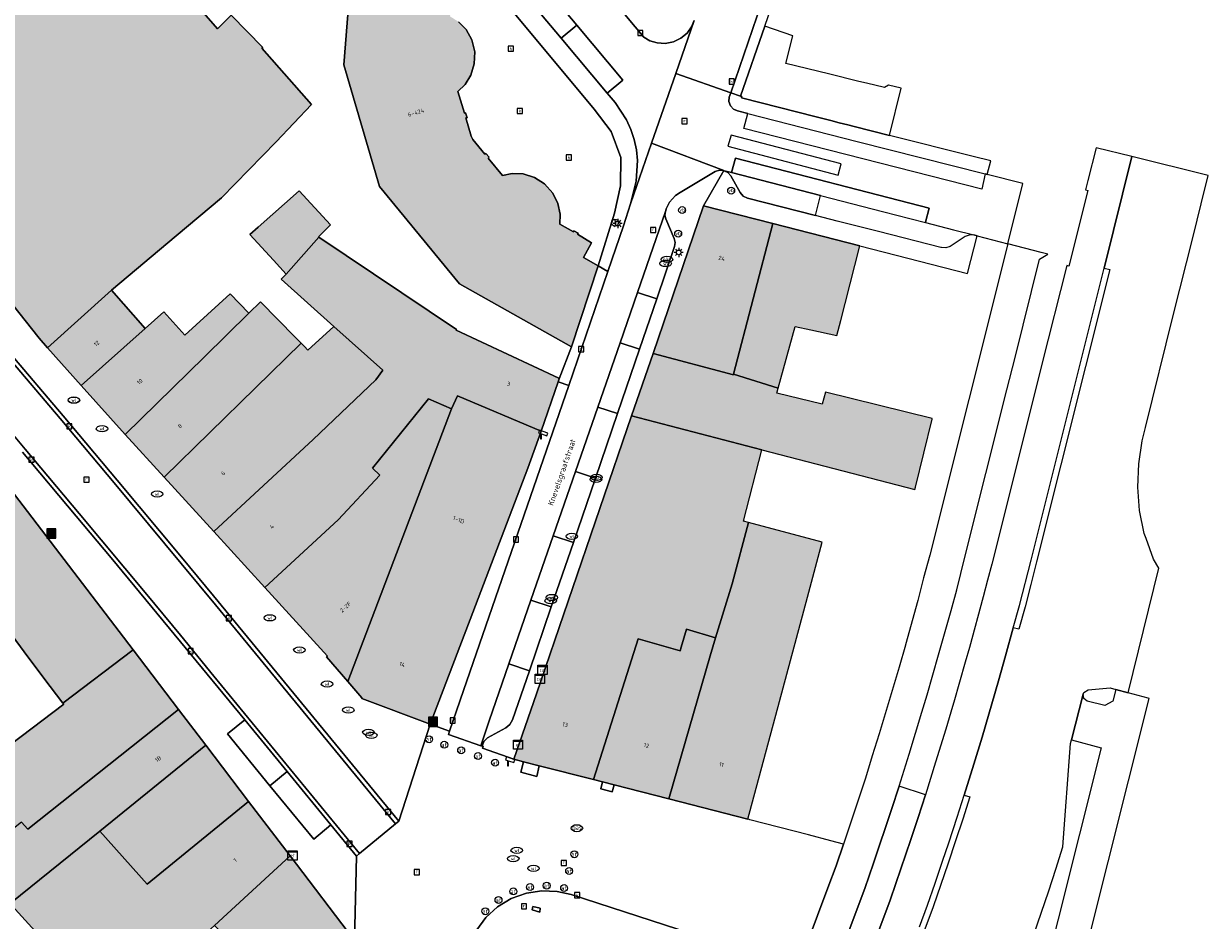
# Model space of a CAD drawing. Header units: metres. Extents: x 196496 to 197479, y 355250 to 356324.
# Tile 118 of 119: x 197262 to 197364, y 356122 to 356200. Entities that reach past the tile are written whole.
import ezdxf
from ezdxf.enums import TextEntityAlignment as Align

# ---------------------------------------------------------------- set-up
doc = ezdxf.new("R2010")
doc.units = ezdxf.units.M
doc.layers.get('0').update_dxf_attribs({"lineweight": 9})
for name, color, linetype, lineweight in [('B-WE-IE-MEUBILAIR_WEGMEUBILAIR-S', 251, 'Continuous', 9), ('B-WE-IE-TERREINAFSCHEIDING_KUNSTMATIG_MUUR-G', 251, 'IE-TERREINAFSCHEIDING-KUNSTMATIG-DICHT', 9), ('B-WE-KL-BRANDSTOF_PUT-S', 251, 'Continuous', 9), ('B-WE-KL-DATA-S', 251, 'Continuous', 9), ('B-WE-KL-DATA_KABELBED-G', 251, 'Continuous', 9), ('B-WE-KL-ET_KAST-S', 251, 'Continuous', 9), ('B-WE-KL-ET_LS_OV_LICHTMAST-S', 251, 'Continuous', 9), ('B-WE-KL-GAS_PUT-S', 251, 'Continuous', 9), ('B-WE-KL-WATER-S', 251, 'Continuous', 9), ('B-WE-OG-BEBOUWING-GV', 251, 'Continuous', 9), ('B-WE-OG-BEBOUWING_HUISNUMMER-T35', 90, 'Continuous', 9), ('B-WE-OG-BEBOUWING_STRAATNAAM-T35', 130, 'Continuous', 9), ('B-WE-OG-TERREIN_ERF-GV', 251, 'Continuous', 9), ('B-WE-RI-GWA_KOLK-S', 251, 'Continuous', 9), ('B-WE-RI-GWA_RIOOLPUT-S', 251, 'Continuous', 9), ('B-WE-VH-GOOT-G', 251, 'Continuous', 9), ('B-WE-VH-VERHARDING_ASFALT-GV', 251, 'Continuous', 9), ('B-WE-VH-VERHARDING_BETON-GV', 251, 'Continuous', 9), ('B-WE-VH-VERHARDING_BETONSTRAATSTEEN-GV', 251, 'Continuous', 9), ('B-WE-VH-VERHARDING_GESLOTEN-GV', 251, 'Continuous', 9), ('B-WE-VH-VERHARDING_OPEN-GV', 251, 'Continuous', 9), ('B-WE-VH-VERHARDING_STRAATBAKSTEEN-GV', 251, 'Continuous', 9), ('B-WE-VH-VERHARDING_TEGEL-GV', 251, 'Continuous', 9), ('B-WE-VW-AFSLUITPAAL-S', 251, 'Continuous', 9)]:
    doc.layers.add(name, color=color, linetype=linetype, lineweight=lineweight)
doc.layers.add('X-XX-AL-PRESENTATIE_GEBOUW3-V', color=7, linetype='Continuous', lineweight=9, true_color=0xebe1d6)
doc.styles.add('NLCS-ISO', font='NLCS-ISO.ttf')
doc.styles.add('NLCS-ISO-ANNOTATIEF-T35', font='NLCS-ISO.ttf', dxfattribs={"height": 3.5})
doc.linetypes.add('IE-TERREINAFSCHEIDING-KUNSTMATIG-DICHT', pattern='A,8,-1,[82,NLCS.SHX,S=0.75,R=90,X=0,Y=0],-1', length=10)

# ---------------------------------------------------------------- blocks, each defined once
blk = doc.blocks.new('SIE-WEG_AFVALBAK-SO')
at = {"linetype": 'ByBlock', "lineweight": 18}
h = blk.add_hatch(color=0, dxfattribs=at)
h.dxf.hatch_style = 1
h.paths.add_polyline_path([(-1.5, -1.5), (1.5, -1.5), (1.5, 1.5), (-1.5, 1.5)])
at = {"color": 0, "linetype": 'ByBlock', "lineweight": 18}
for points in [[(-2, -2), (2, -2), (2, 2), (-2, 2)], [(-1.5, -1.5), (1.5, -1.5), (1.5, 1.5), (-1.5, 1.5)]]:
    blk.add_lwpolyline(points, close=True, dxfattribs=at)
blk = doc.blocks.new('SKL-DATA_SIGNAAL_CAIKAST-SO')
at = {"color": 0, "linetype": 'ByBlock', "lineweight": 18}
for points in [[(-2, 2), (2, 2), (2, 1.68), (-2, 1.68)], [(-2, 1.52), (2, 1.52), (2, -2), (-2, -2)]]:
    blk.add_lwpolyline(points, close=True, dxfattribs=at)
at = {"color": 0, "linetype": 'ByBlock', "lineweight": 18, "style": 'NLCS-ISO'}
blk.add_text('cai', height=1.5, dxfattribs=at).set_placement((0, 0), align=Align.MIDDLE_CENTER)
blk = doc.blocks.new('SKL-ET_KAST_ELEKTRA-SO')
at = {"color": 0, "linetype": 'ByBlock', "lineweight": 18}
for points in [[(-2, 2), (2, 2), (2, 1.68), (-2, 1.68)], [(-2, 1.52), (2, 1.52), (2, -2), (-2, -2)]]:
    blk.add_lwpolyline(points, close=True, dxfattribs=at)
at = {"color": 0, "linetype": 'ByBlock', "lineweight": 18, "style": 'NLCS-ISO'}
blk.add_text('et', height=1.5, dxfattribs=at).set_placement((0, 0), align=Align.MIDDLE_CENTER)
blk = doc.blocks.new('SKL-ET_OV_LICHTMAST-SO')
at = {"color": 0, "linetype": 'ByBlock', "lineweight": 18}
for points in [[(-1.25, 0), (-2, 0)], [(-1.41, 1.41), (-0.88, 0.88)], [(0, 2), (0, 1.25)], [(0.88, 0.88), (1.41, 1.41)], [(2, 0), (1.25, 0)], [(-1.41, -1.41), (-0.88, -0.88)], [(0, -1.25), (0, -2)], [(0.88, -0.88), (1.41, -1.41)]]:
    blk.add_lwpolyline(points, dxfattribs=at)
blk.add_circle((0, 0), 1, dxfattribs=at)
blk = doc.blocks.new('SIE-WEG_PAAL_VERKEERSBORD-SO')
at = {"color": 0, "linetype": 'ByBlock', "lineweight": 18}
blk.add_circle((0, 0), 1.5, dxfattribs=at)
at = {"color": 0, "linetype": 'ByBlock', "lineweight": 18, "style": 'NLCS-ISO'}
blk.add_text('vb', height=1.5, dxfattribs=at).set_placement((0, 0.13), align=Align.MIDDLE_CENTER)
blk = doc.blocks.new('SVW-AFSLUITPAAL-SO')
at = {"lineweight": 18}
blk.add_circle((0, 0), 1.5, dxfattribs=at)
at = {"lineweight": 18, "style": 'NLCS-ISO'}
blk.add_text('af', height=1.8, dxfattribs=at).set_placement((0, 0), align=Align.MIDDLE_CENTER)
blk = doc.blocks.new('SRI-KOLK-SO')
at = {"color": 0, "linetype": 'ByBlock', "lineweight": 18}
blk.add_lwpolyline([(-1.125, -1.125), (1.125, -1.125), (1.125, 1.125), (-1.125, 1.125)], close=True, dxfattribs=at)
at = {"color": 0, "linetype": 'ByBlock', "lineweight": 18, "style": 'NLCS-ISO'}
blk.add_text('k', height=1.5, dxfattribs=at).set_placement((0, 0), align=Align.MIDDLE_CENTER)
blk = doc.blocks.new('SKL-WATER_WATERLEIDINGPUT-SO')
at = {"color": 0, "linetype": 'ByBlock', "lineweight": 18}
blk.add_ellipse((0, 0), major_axis=(2.5, 0), ratio=0.54, dxfattribs=at)
at = {"color": 0, "linetype": 'ByBlock', "lineweight": 18, "style": 'NLCS-ISO'}
blk.add_text('wl', height=1.5, dxfattribs=at).set_placement((0, 0), align=Align.MIDDLE_CENTER)
blk = doc.blocks.new('SRI-PUT_INSPECTIEPUT_RIOOLPUT-SO')
at = {"color": 0, "linetype": 'ByBlock', "lineweight": 18}
blk.add_lwpolyline([(-1.12, -1.12), (1.12, -1.12), (1.12, 1.12), (-1.12, 1.12)], close=True, dxfattribs=at)
at = {"color": 0, "linetype": 'ByBlock', "lineweight": 18, "style": 'NLCS-ISO'}
blk.add_text('r', height=1.5, dxfattribs=at).set_placement((0, 0.28), align=Align.MIDDLE_CENTER)
blk = doc.blocks.new('SKL-BENZINEPUT_OLIEPUT-SO')
at = {"color": 0, "linetype": 'ByBlock', "lineweight": 18}
blk.add_ellipse((0, 0), major_axis=(2.5, 0), ratio=0.54, dxfattribs=at)
at = {"color": 0, "linetype": 'ByBlock', "lineweight": 18, "style": 'NLCS-ISO'}
blk.add_text('olie', height=1.5, dxfattribs=at).set_placement((0, 0.16), align=Align.MIDDLE_CENTER)
blk = doc.blocks.new('SKL-GAS_PUT-SO')
at = {"color": 0, "linetype": 'ByBlock', "lineweight": 18}
blk.add_ellipse((0, 0), major_axis=(2.5, 0), ratio=0.601255, dxfattribs=at)
at = {"color": 0, "linetype": 'ByBlock', "lineweight": 18, "style": 'NLCS-ISO'}
blk.add_text('gas', height=1.8, dxfattribs=at).set_placement((0.12, 0.3), align=Align.MIDDLE_CENTER)
blk = doc.blocks.new('SIE-WEG_CAMERA-SO')
at = {"color": 0, "linetype": 'ByBlock', "lineweight": 18}
blk.add_lwpolyline([(-1.22, 0.41), (-1.22, -1.92), (-0.72, -1.92), (-0.72, 0.25), (1.55, -0.53), (1.95, 0.66), (-1.6, 1.86), (-2, 0.68)], close=True, dxfattribs=at)

msp = doc.modelspace()

# ---------------------------------------------------------------- hatches: boundary and pattern name
at = {"layer": 'X-XX-AL-PRESENTATIE_GEBOUW3-V'}
for points in [[(197311.334, 356179.108), (197310.062, 356179.828), (197310.769, 356181.108), (197309.562, 356181.832), (197309.618, 356181.933), (197309.242, 356182.14), (197309.207, 356182.054), (197308.019, 356182.711), (197308.048, 356183.569), (197307.858, 356184.495), (197307.408, 356185.404), (197306.707, 356186.189), (197305.819, 356186.753), (197304.848, 356187.049), (197303.903, 356187.086), (197303.062, 356186.918), (197301.821, 356188.431), (197301.906, 356188.5), (197301.622, 356188.829), (197301.545, 356188.765), (197300.501, 356190.038), (197300.351, 356190.321), (197299.893, 356191.894), (197299.997, 356191.921), (197299.873, 356192.334), (197299.763, 356192.315), (197299.213, 356194.183), (197299.825, 356194.791), (197300.325, 356195.598), (197300.626, 356196.569), (197300.659, 356197.624), (197300.406, 356198.648), (197299.909, 356199.536), (197299.252, 356200.221), (197298.526, 356200.687), (197298.65, 356201.991), (197298.707, 356202.011), (197298.783, 356202.411), (197298.686, 356202.421), (197298.779, 356203.847), (197297.255, 356203.967), (197297.391, 356205.429), (197295.313, 356207.929), (197293.657, 356209.922), (197293.204, 356209.543), (197290.479, 356212.823), (197291.678, 356213.819), (197291.502, 356214.034), (197291.488, 356214.91), (197291.326, 356215.364), (197291.055, 356215.779), (197290.693, 356216.119), (197290.275, 356216.358), (197289.415, 356216.526), (197281.526, 356225.955), (197281.113, 356227.343), (197280.76, 356228.005), (197280.315, 356228.617), (197279.791, 356229.163), (197279.202, 356229.627), (197277.909, 356230.279), (197276.283, 356232.222), (197269.684, 356226.699), (197286.383, 356206.758), (197286.231, 356204.6), (197286.191, 356204.036), (197288.436, 356203.884), (197289.917, 356203.783), (197289.34, 356196.506), (197292.412, 356185.966), (197299.338, 356177.542), (197309.038, 356172.09)], [(197243.759, 356195.716), (197247.581, 356191.339), (197252.998, 356185.049), (197256.171, 356181.395), (197256.239, 356181.309), (197262.964, 356172.841), (197263.696, 356172.021), (197269.243, 356176.991), (197274.836, 356181.704), (197278.742, 356184.986), (197283.491, 356189.822), (197286.538, 356193.048), (197282.24, 356197.932), (197282.325, 356198), (197279.593, 356200.794), (197278.393, 356199.601), (197274.442, 356204.178), (197269.844, 356210.213), (197267.684, 356208.463), (197266.684, 356207.661), (197262.971, 356211.689), (197251.671, 356202.285), (197251.564, 356202.402), (197251.474, 356202.338), (197251.376, 356202.454), (197243.744, 356195.905), (197243.846, 356195.792)], [(197281.912, 356182.442), (197281.2, 356181.815), (197283.256, 356179.595), (197284.343, 356178.392), (197287.182, 356181.586), (197287.132, 356181.62), (197288.171, 356182.663), (197285.468, 356185.594)], [(197323.058, 356169.74), (197326.451, 356182.754), (197320.456, 356184.288), (197316.089, 356171.522), (197323.04, 356169.671)], [(197326.451, 356182.754), (197323.058, 356169.74), (197326.928, 356168.529), (197328.394, 356173.843), (197329.754, 356173.581), (197331.984, 356173.075), (197332.329, 356174.38), (197332.715, 356175.84), (197333.993, 356180.825)], [(197306.422, 356164.796), (197307.888, 356169.068), (197307.979, 356169.332), (197307.914, 356169.361), (197307.925, 356169.387), (197299.047, 356173.535), (197299.094, 356173.607), (197287.182, 356181.586), (197284.343, 356178.392), (197283.917, 356177.94), (197288.474, 356173.858), (197292.707, 356170.065), (197292.11, 356169.248), (197286.681, 356164.077), (197278.085, 356156.106), (197282.499, 356151.278), (197288.842, 356157.136), (197292.444, 356161.007), (197291.821, 356161.6), (197296.673, 356167.6), (197298.651, 356166.719), (197299.174, 356167.852)], [(197269.243, 356176.991), (197263.696, 356172.021), (197266.604, 356168.764), (197272.137, 356173.676)], [(197270.402, 356164.512), (197277.278, 356171.245), (197281.119, 356175.009), (197279.512, 356176.676), (197275.577, 356173.11), (197273.753, 356175.111), (197272.137, 356173.676), (197266.604, 356168.764)], [(197273.773, 356160.824), (197285.65, 356172.403), (197285.134, 356172.936), (197282.114, 356175.984), (197281.119, 356175.009), (197277.278, 356171.245), (197270.402, 356164.512)], [(197285.917, 356172.126), (197285.65, 356172.403), (197273.773, 356160.824), (197278.085, 356156.106), (197286.681, 356164.077), (197292.11, 356169.248), (197292.707, 356170.065), (197288.474, 356173.858), (197286.212, 356171.801)], [(197340.237, 356165.85), (197340.246, 356165.886), (197331.016, 356168.181), (197330.718, 356167.127), (197326.806, 356168.085), (197326.928, 356168.529), (197323.058, 356169.74), (197323.04, 356169.671), (197316.089, 356171.522), (197314.239, 356166.113), (197325.508, 356163.192), (197338.737, 356159.764), (197338.788, 356159.969)], [(197289.691, 356143.146), (197298.651, 356166.719), (197296.673, 356167.6), (197291.821, 356161.6), (197292.444, 356161.007), (197288.842, 356157.136), (197282.499, 356151.278), (197287.923, 356145.343), (197287.839, 356145.288)], [(197306.422, 356164.796), (197299.174, 356167.852), (197298.651, 356166.719), (197289.691, 356143.146), (197290.904, 356141.743), (197290.89, 356141.673), (197296.798, 356139.438), (197300.503, 356149.111), (197305.254, 356161.61)], [(197304.879, 356136.203), (197306.232, 356135.857), (197310.938, 356134.652), (197314.79, 356146.824), (197318.445, 356145.806), (197318.537, 356146.113), (197318.997, 356147.658), (197321.507, 356146.906), (197322.94, 356151.604), (197324.355, 356156.891), (197323.909, 356157.01), (197325.508, 356163.192), (197314.239, 356166.113), (197306.017, 356142.075), (197304.035, 356136.419)], [(197252.471, 356159.195), (197252.011, 356159.767), (197245.567, 356154.25), (197246.976, 356152.689), (197247.169, 356152.421), (197243.879, 356148.594), (197248.217, 356144.197), (197254.661, 356150.38), (197256.762, 356152.382), (197258.361, 356150.177), (197262.077, 356145.16), (197263.936, 356142.715), (197265.028, 356141.274), (197271.109, 356145.882), (197257.167, 356164.072), (197252.757, 356158.839)], [(197317.46, 356132.983), (197324.288, 356131.235), (197327.023, 356141.413), (197329.446, 356150.443), (197330.718, 356155.183), (197324.355, 356156.891), (197322.94, 356151.604), (197321.507, 356146.906), (197321.046, 356145.362)], [(197310.938, 356134.652), (197311.72, 356134.452), (197312.719, 356134.196), (197317.46, 356132.983), (197321.046, 356145.362), (197321.507, 356146.906), (197318.997, 356147.658), (197318.537, 356146.113), (197318.445, 356145.806), (197314.79, 356146.824)], [(197241.031, 356136.606), (197240.094, 356135.664), (197239.576, 356135.129), (197239.514, 356135.189), (197234.972, 356130.369), (197234.888, 356130.455), (197227.431, 356122.653), (197235.78, 356116.786), (197237.48, 356118.976), (197241.205, 356123.346), (197241.998, 356124.249), (197246.181, 356120.479), (197254.455, 356128.302), (197256.011, 356126.67), (197261.432, 356130.979), (197261.993, 356130.367), (197275.037, 356140.724), (197271.109, 356145.882), (197265.028, 356141.274), (197265.098, 356141.182), (197257.698, 356135.573), (197250.656, 356143.733), (197249.614, 356142.781), (197247.801, 356141.127), (197246.762, 356142.364), (197243.017, 356138.601)], [(197268.215, 356130.203), (197277.382, 356137.643), (197275.037, 356140.724), (197261.993, 356130.367), (197261.432, 356130.979), (197256.011, 356126.67), (197257.388, 356125.243), (197260.007, 356122.529), (197260.899, 356123.455), (197260.474, 356123.922)], [(197277.382, 356137.643), (197268.215, 356130.203), (197272.302, 356125.61), (197281.099, 356132.76)], [(197266.212, 356117.507), (197269.434, 356114.134), (197274.756, 356118.974), (197278.133, 356122.045), (197284.687, 356128.047), (197281.099, 356132.76), (197272.302, 356125.61), (197268.215, 356130.203), (197260.474, 356123.922), (197260.899, 356123.455), (197263.194, 356120.9)], [(197278.133, 356122.045), (197280.597, 356119.648), (197277.73, 356116.018), (197283.609, 356110.031), (197283.726, 356110.182), (197290.159, 356118.507), (197290.239, 356118.61), (197290.243, 356120.747), (197284.687, 356128.047)]]:
    msp.add_hatch(color=256, dxfattribs=at).paths.add_polyline_path(points)

# ---------------------------------------------------------------- linework, layer by layer
at = {"layer": 'B-WE-IE-TERREINAFSCHEIDING_KUNSTMATIG_MUUR-G', "ltscale": 0.05, "flags": 128}
for points in [[(197325.767, 356199.845), (197323.66, 356193.79)], [(197323.66, 356193.79), (197323.78, 356193.759), (197323.749, 356193.632), (197330.206, 356191.991)]]:
    msp.add_lwpolyline(points, dxfattribs=at)
at = {"layer": 'B-WE-KL-DATA_KABELBED-G', "flags": 128}
msp.add_lwpolyline([(197332.122, 356186.962), (197332.356, 356187.932), (197322.861, 356190.405), (197322.551, 356189.464)], close=True, dxfattribs=at)
msp.add_lwpolyline([(197332.122, 356186.962), (197332.356, 356187.932), (197322.861, 356190.405), (197322.551, 356189.464)], close=True, dxfattribs=at)
at = {"layer": 'B-WE-OG-BEBOUWING-GV', "flags": 128}
for points in [[(197256.239, 356181.309), (197262.964, 356172.841), (197263.696, 356172.021), (197269.243, 356176.991), (197274.836, 356181.704), (197278.742, 356184.986), (197283.491, 356189.822), (197286.538, 356193.048), (197282.24, 356197.932), (197282.325, 356198), (197279.593, 356200.794), (197278.393, 356199.601), (197274.442, 356204.178), (197269.844, 356210.213), (197267.684, 356208.463), (197266.684, 356207.661), (197262.971, 356211.689), (197251.671, 356202.285)], [(197289.917, 356203.783), (197289.34, 356196.506), (197292.412, 356185.966), (197299.338, 356177.542), (197309.038, 356172.09), (197311.334, 356179.108), (197310.062, 356179.828), (197310.769, 356181.108), (197309.562, 356181.832), (197309.618, 356181.933), (197309.242, 356182.14), (197309.207, 356182.054), (197308.019, 356182.711), (197308.048, 356183.569), (197307.858, 356184.495), (197307.408, 356185.404), (197306.707, 356186.189), (197305.819, 356186.753), (197304.848, 356187.049), (197303.903, 356187.086), (197303.062, 356186.918), (197301.821, 356188.431), (197301.906, 356188.5), (197301.622, 356188.829), (197301.545, 356188.765), (197300.501, 356190.038), (197300.351, 356190.321), (197299.893, 356191.894), (197299.997, 356191.921), (197299.873, 356192.334), (197299.763, 356192.315), (197299.213, 356194.183), (197299.825, 356194.791), (197300.325, 356195.598), (197300.626, 356196.569), (197300.659, 356197.624), (197300.406, 356198.648), (197299.909, 356199.536), (197299.252, 356200.221)], [(197261.432, 356130.979), (197261.993, 356130.367), (197275.037, 356140.724), (197271.109, 356145.882), (197265.028, 356141.274), (197265.098, 356141.182), (197257.698, 356135.573)]]:
    msp.add_lwpolyline(points, dxfattribs=at)
for points in [[(197281.912, 356182.442), (197281.2, 356181.815), (197283.256, 356179.595), (197284.343, 356178.392), (197287.182, 356181.586), (197287.132, 356181.62), (197288.171, 356182.663), (197285.468, 356185.594)], [(197323.058, 356169.74), (197326.451, 356182.754), (197320.456, 356184.288), (197316.089, 356171.522), (197323.04, 356169.671)], [(197326.451, 356182.754), (197323.058, 356169.74), (197326.928, 356168.529), (197328.394, 356173.843), (197329.754, 356173.581), (197331.984, 356173.075), (197332.329, 356174.38), (197332.715, 356175.84), (197333.993, 356180.825)], [(197306.422, 356164.796), (197307.888, 356169.068), (197307.979, 356169.332), (197307.914, 356169.361), (197307.925, 356169.387), (197299.047, 356173.535), (197299.094, 356173.607), (197287.182, 356181.586), (197284.343, 356178.392), (197283.917, 356177.94), (197288.474, 356173.858), (197292.707, 356170.065), (197292.11, 356169.248), (197286.681, 356164.077), (197278.085, 356156.106), (197282.499, 356151.278), (197288.842, 356157.136), (197292.444, 356161.007), (197291.821, 356161.6), (197296.673, 356167.6), (197298.651, 356166.719), (197299.174, 356167.852)], [(197269.243, 356176.991), (197263.696, 356172.021), (197266.604, 356168.764), (197272.137, 356173.676)], [(197270.402, 356164.512), (197277.278, 356171.245), (197281.119, 356175.009), (197279.512, 356176.676), (197275.577, 356173.11), (197273.753, 356175.111), (197272.137, 356173.676), (197266.604, 356168.764)], [(197273.773, 356160.824), (197285.65, 356172.403), (197285.134, 356172.936), (197282.114, 356175.984), (197281.119, 356175.009), (197277.278, 356171.245), (197270.402, 356164.512)], [(197285.917, 356172.126), (197285.65, 356172.403), (197273.773, 356160.824), (197278.085, 356156.106), (197286.681, 356164.077), (197292.11, 356169.248), (197292.707, 356170.065), (197288.474, 356173.858), (197286.212, 356171.801)], [(197340.237, 356165.85), (197340.246, 356165.886), (197331.016, 356168.181), (197330.718, 356167.127), (197326.806, 356168.085), (197326.928, 356168.529), (197323.058, 356169.74), (197323.04, 356169.671), (197316.089, 356171.522), (197314.239, 356166.113), (197325.508, 356163.192), (197338.737, 356159.764), (197338.788, 356159.969)], [(197289.691, 356143.146), (197298.651, 356166.719), (197296.673, 356167.6), (197291.821, 356161.6), (197292.444, 356161.007), (197288.842, 356157.136), (197282.499, 356151.278), (197287.923, 356145.343), (197287.839, 356145.288)], [(197306.422, 356164.796), (197299.174, 356167.852), (197298.651, 356166.719), (197289.691, 356143.146), (197290.904, 356141.743), (197290.89, 356141.673), (197296.798, 356139.438), (197300.503, 356149.111), (197305.254, 356161.61)], [(197304.879, 356136.203), (197306.232, 356135.857), (197310.938, 356134.652), (197314.79, 356146.824), (197318.445, 356145.806), (197318.537, 356146.113), (197318.997, 356147.658), (197321.507, 356146.906), (197322.94, 356151.604), (197324.355, 356156.891), (197323.909, 356157.01), (197325.508, 356163.192), (197314.239, 356166.113), (197306.017, 356142.075), (197304.035, 356136.419)], [(197252.471, 356159.195), (197252.011, 356159.767), (197245.567, 356154.25), (197246.976, 356152.689), (197247.169, 356152.421), (197243.879, 356148.594), (197248.217, 356144.197), (197254.661, 356150.38), (197256.762, 356152.382), (197258.361, 356150.177), (197262.077, 356145.16), (197263.936, 356142.715), (197265.028, 356141.274), (197271.109, 356145.882), (197257.167, 356164.072), (197252.757, 356158.839)], [(197317.46, 356132.983), (197324.288, 356131.235), (197327.023, 356141.413), (197329.446, 356150.443), (197330.718, 356155.183), (197324.355, 356156.891), (197322.94, 356151.604), (197321.507, 356146.906), (197321.046, 356145.362)], [(197310.938, 356134.652), (197311.72, 356134.452), (197312.719, 356134.196), (197317.46, 356132.983), (197321.046, 356145.362), (197321.507, 356146.906), (197318.997, 356147.658), (197318.537, 356146.113), (197318.445, 356145.806), (197314.79, 356146.824)], [(197268.215, 356130.203), (197277.382, 356137.643), (197275.037, 356140.724), (197261.993, 356130.367), (197261.432, 356130.979), (197256.011, 356126.67), (197257.388, 356125.243), (197260.007, 356122.529), (197260.899, 356123.455), (197260.474, 356123.922)], [(197277.382, 356137.643), (197268.215, 356130.203), (197272.302, 356125.61), (197281.099, 356132.76)], [(197266.212, 356117.507), (197269.434, 356114.134), (197274.756, 356118.974), (197278.133, 356122.045), (197284.687, 356128.047), (197281.099, 356132.76), (197272.302, 356125.61), (197268.215, 356130.203), (197260.474, 356123.922), (197260.899, 356123.455), (197263.194, 356120.9)], [(197278.133, 356122.045), (197280.597, 356119.648), (197277.73, 356116.018), (197283.609, 356110.031), (197283.726, 356110.182), (197290.159, 356118.507), (197290.239, 356118.61), (197290.243, 356120.747), (197284.687, 356128.047)]]:
    msp.add_lwpolyline(points, close=True, dxfattribs=at)
at = {"layer": 'B-WE-OG-TERREIN_ERF-GV', "flags": 128}
for points in [[(197328.186, 356199.016), (197325.767, 356199.845), (197323.66, 356193.79), (197323.78, 356193.759), (197323.749, 356193.632), (197330.206, 356191.991), (197331.462, 356191.672), (197332.188, 356191.487), (197332.958, 356191.291), (197333.505, 356191.152), (197336.544, 356190.38), (197337.571, 356194.473), (197336.472, 356194.736), (197336.117, 356194.522), (197334.553, 356194.902), (197333.904, 356195.06), (197331.266, 356195.701), (197327.587, 356196.595), (197327.589, 356196.603)], [(197237.565, 356144.012), (197243.017, 356138.601), (197246.762, 356142.364), (197247.801, 356141.127), (197249.614, 356142.781), (197250.656, 356143.733), (197257.698, 356135.573), (197265.098, 356141.182), (197265.028, 356141.274), (197263.936, 356142.715), (197262.077, 356145.16), (197258.361, 356150.177), (197256.762, 356152.382), (197254.661, 356150.38), (197248.217, 356144.197), (197243.879, 356148.594), (197243.774, 356148.701), (197243.252, 356148.253), (197242.706, 356148.804)], [(197263.194, 356120.9), (197260.899, 356123.455), (197260.007, 356122.529), (197258.196, 356120.651), (197260.751, 356118.364)]]:
    msp.add_lwpolyline(points, close=True, dxfattribs=at)
at = {"layer": 'B-WE-VH-GOOT-G', "flags": 128}
for points in [[(197236.992, 356197.866), (197241.026, 356193.345), (197244.23, 356189.725), (197247.422, 356186.093), (197250.604, 356182.453), (197252.987, 356179.71), (197255.36, 356176.958), (197260.085, 356171.437), (197264.781, 356165.9), (197269.453, 356160.342), (197273.85, 356155.066), (197278.224, 356149.772), (197293.811, 356130.827)], [(197234.018, 356195.173), (197238.378, 356190.277), (197241.461, 356186.788), (197244.534, 356183.29), (197247.597, 356179.784), (197252.357, 356174.29), (197257.086, 356168.77), (197259.434, 356166.007), (197261.773, 356163.237), (197266.434, 356157.681), (197272.279, 356150.661), (197275.19, 356147.142), (197278.092, 356143.615), (197290.695, 356128.262)]]:
    msp.add_lwpolyline(points, dxfattribs=at)
at = {"layer": 'B-WE-VH-VERHARDING_ASFALT-GV', "flags": 128}
for points in [[(197305.644, 356204.544), (197309.503, 356199.92), (197313.469, 356195.167), (197312.127, 356194.044), (197312.809, 356193.229), (197313.801, 356191.738), (197314.179, 356190.904), (197314.464, 356190.029), (197314.651, 356189.127), (197314.737, 356188.215), (197314.616, 356186.429), (197314.141, 356184.48), (197315.96, 356189.705), (197318.062, 356195.739), (197319.661, 356200.333), (197319.422, 356199.778), (197319.034, 356199.247), (197318.499, 356198.796), (197317.849, 356198.484), (197317.138, 356198.346), (197316.44, 356198.388), (197315.812, 356198.583), (197315.289, 356198.886), (197278.511, 356242.781)], [(197319.661, 356200.333), (197318.062, 356195.739), (197322.822, 356194.082), (197339.321, 356242.332)], [(197349.027, 356121.253), (197350.33, 356125.032), (197350.945, 356126.92), (197351.552, 356128.845), (197352.209, 356137.767), (197352.291, 356138.086), (197353.315, 356142.052), (197353.356, 356142.179), (197353.741, 356142.421), (197355.647, 356142.589), (197356.136, 356142.459), (197357.213, 356142.169), (197359.864, 356152.936), (197359.408, 356153.713), (197358.748, 356155.525), (197358.597, 356155.939), (197358.193, 356157.928), (197358.049, 356159.949), (197358.122, 356161.973), (197358.409, 356163.977), (197358.692, 356165.109), (197361.111, 356174.799), (197362.822, 356181.649), (197363.526, 356184.469), (197364.138, 356186.92), (197357.516, 356188.553), (197355.118, 356178.906), (197355.614, 356178.786), (197349.282, 356153.489), (197348.776, 356151.538), (197348.286, 356149.594), (197347.756, 356147.667), (197347.266, 356147.791), (197346.597, 356145.354), (197345.979, 356143.186), (197344.557, 356138.321), (197343.844, 356135.977), (197343.018, 356133.313), (197343.493, 356133.162), (197342.885, 356131.243), (197342.257, 356129.354), (197341.632, 356127.426), (197340.319, 356123.634), (197331.878, 356101.069)]]:
    msp.add_lwpolyline(points, dxfattribs=at)
for points in [[(197304.286, 356203.406), (197308.15, 356198.792), (197309.503, 356199.92), (197305.644, 356204.544)], [(197309.503, 356199.92), (197308.15, 356198.792), (197312.127, 356194.044), (197313.469, 356195.167)], [(197344.14, 356181.701), (197346.783, 356181.009), (197348.082, 356186.232), (197344.999, 356187.014), (197344.836, 356187.055), (197344.53, 356185.741), (197323.953, 356190.987), (197324.286, 356192.293), (197323.399, 356192.521), (197323.061, 356192.662), (197322.785, 356192.953), (197322.657, 356193.333), (197322.691, 356193.698), (197322.822, 356194.082), (197318.062, 356195.739), (197315.96, 356189.705), (197322.223, 356187.346), (197322.243, 356187.336), (197322.876, 356187.173), (197323.214, 356188.432), (197339.976, 356184.102), (197339.659, 356182.876), (197339.654, 356182.856), (197342.08, 356182.232), (197343.85, 356181.777)], [(197311.306, 356166.886), (197313.234, 356172.453), (197314.736, 356176.79), (197317.163, 356183.796), (197317.189, 356183.887), (197317.236, 356184.022), (197317.506, 356184.6), (197318.044, 356185.185), (197318.448, 356185.46), (197321.456, 356187.263), (197321.831, 356187.386), (197322.223, 356187.346), (197315.96, 356189.705), (197314.141, 356184.48), (197313.547, 356182.564), (197312.189, 356178.624), (197308.79, 356168.762), (197299.683, 356142.361), (197298.492, 356138.833), (197298.395, 356138.545), (197301.194, 356137.59), (197301.907, 356139.751), (197303.608, 356144.661), (197305.519, 356150.179), (197307.45, 356155.754), (197309.376, 356161.314)]]:
    msp.add_lwpolyline(points, close=True, dxfattribs=at)
at = {"layer": 'B-WE-VH-VERHARDING_BETON-GV', "flags": 128}
msp.add_lwpolyline([(197339.154, 356121.921), (197339.849, 356123.804), (197340.504, 356125.694), (197341.14, 356127.584), (197341.694, 356129.19), (197342.415, 356131.399), (197343.018, 356133.313), (197343.844, 356135.977), (197344.557, 356138.321), (197345.979, 356143.186), (197346.597, 356145.354), (197347.266, 356147.791), (197347.789, 356149.721), (197348.802, 356153.635), (197355.118, 356178.906), (197357.516, 356188.553), (197354.425, 356189.315), (197353.721, 356186.5), (197353.514, 356185.673), (197353.719, 356185.632), (197352.071, 356179.077), (197351.886, 356179.13), (197349.738, 356170.593), (197349.038, 356167.807), (197345.394, 356153.296), (197345.044, 356151.897), (197344.651, 356150.479), (197343.475, 356146.095), (197343.112, 356144.812), (197342.123, 356141.36), (197342.013, 356140.972), (197341.424, 356139.023), (197340.543, 356136.154), (197339.677, 356133.334), (197339.042, 356131.379), (197338.407, 356129.466), (197337.109, 356125.67), (197336.602, 356124.238), (197323.061, 356088.049)], dxfattribs=at)
at = {"layer": 'B-WE-VH-VERHARDING_BETONSTRAATSTEEN-GV', "flags": 128}
for points in [[(197294.079, 356131.047), (197278.049, 356150.554), (197275.28, 356153.9), (197269.721, 356160.574), (197265.053, 356166.133), (197260.359, 356171.67), (197255.628, 356177.194), (197250.869, 356182.695), (197246.107, 356188.146), (197241.313, 356193.579), (197237.263, 356198.112), (197236.992, 356197.866), (197241.026, 356193.345), (197244.23, 356189.725), (197247.422, 356186.093), (197250.604, 356182.453), (197252.987, 356179.71), (197255.36, 356176.958), (197260.085, 356171.437), (197264.781, 356165.9), (197269.453, 356160.342), (197273.85, 356155.066), (197278.224, 356149.772), (197293.811, 356130.827)], [(197330.137, 356183.449), (197330.58, 356185.191), (197322.876, 356187.173), (197322.243, 356187.336), (197322.557, 356187.172), (197322.817, 356186.9), (197323.632, 356185.447), (197323.901, 356185.136), (197324.27, 356184.956)], [(197314.736, 356176.79), (197316.41, 356176.238), (197317.959, 356180.763), (197318.011, 356181.124), (197317.93, 356181.479), (197317.198, 356183.161), (197317.123, 356183.475), (197317.163, 356183.796)], [(197316.41, 356176.238), (197314.736, 356176.79), (197313.234, 356172.453), (197314.923, 356171.896)], [(197313.234, 356172.453), (197311.306, 356166.886), (197313.015, 356166.323), (197314.923, 356171.896)], [(197313.015, 356166.323), (197311.306, 356166.886), (197309.376, 356161.314), (197311.105, 356160.744)], [(197309.199, 356155.177), (197311.105, 356160.744), (197309.376, 356161.314), (197307.45, 356155.754)], [(197309.199, 356155.177), (197307.45, 356155.754), (197305.519, 356150.179), (197307.288, 356149.595)], [(197307.288, 356149.595), (197305.519, 356150.179), (197303.608, 356144.661), (197305.396, 356144.071)], [(197305.396, 356144.071), (197303.608, 356144.661), (197301.907, 356139.751), (197301.194, 356137.59), (197301.294, 356137.551), (197301.448, 356137.961), (197301.762, 356138.265), (197303.351, 356139.12), (197303.71, 356139.411), (197303.938, 356139.812)]]:
    msp.add_lwpolyline(points, close=True, dxfattribs=at)
for points in [[(197320.788, 356088.868), (197334.407, 356125.24), (197335.17, 356127.42), (197336.723, 356132.058), (197337.377, 356134.085), (197337.821, 356135.471), (197338.25, 356136.856), (197339.355, 356140.503), (197339.799, 356142.001), (197340.799, 356145.452), (197341.884, 356149.276), (197342.368, 356151.079), (197342.734, 356152.488), (197343.083, 356153.894), (197346.712, 356168.362), (197347.411, 356171.174), (197349.535, 356179.677), (197350.253, 356180.102), (197349.684, 356180.25), (197346.793, 356181.005), (197340.037, 356154.059), (197339.501, 356152.115), (197339.009, 356150.163), (197337.929, 356146.314), (197337.922, 356146.29), (197337.382, 356144.38), (197335.653, 356138.616), (197335.064, 356136.697), (197334.467, 356134.786), (197332.581, 356129.07), (197331.922, 356127.183), (197331.229, 356125.297), (197328.624, 356118.336)], [(197261.521, 356162.99), (197266.183, 356157.442), (197269.198, 356153.83), (197272.204, 356150.212), (197275.202, 356146.586), (197280.764, 356139.813), (197284.424, 356135.349), (197288.198, 356130.746), (197290.42, 356128.036), (197290.695, 356128.262), (197278.092, 356143.615), (197275.19, 356147.142), (197272.279, 356150.661), (197266.434, 356157.681), (197261.773, 356163.237), (197259.434, 356166.007)], [(197344.813, 356085.037), (197359.033, 356141.678), (197358.933, 356141.705), (197357.213, 356142.169), (197356.136, 356142.459), (197355.866, 356141.442), (197355.17, 356141.053), (197353.669, 356141.443), (197353.37, 356141.671), (197353.315, 356142.052), (197352.291, 356138.086), (197354.873, 356137.406), (197341.816, 356085.459)]]:
    msp.add_lwpolyline(points, dxfattribs=at)
at = {"layer": 'B-WE-VH-VERHARDING_GESLOTEN-GV', "flags": 128}
msp.add_lwpolyline([(197336.063, 356183.78), (197338.315, 356183.201), (197339.654, 356182.856), (197339.659, 356182.876), (197339.976, 356184.102), (197323.214, 356188.432), (197322.876, 356187.173), (197330.58, 356185.191)], close=True, dxfattribs=at)
at = {"layer": 'B-WE-VH-VERHARDING_OPEN-GV', "flags": 128}
for points in [[(197259.434, 356166.007), (197261.773, 356163.237), (197266.434, 356157.681), (197272.279, 356150.661), (197275.19, 356147.142), (197278.092, 356143.615), (197290.695, 356128.262), (197293.811, 356130.827), (197278.224, 356149.772), (197273.85, 356155.066), (197269.453, 356160.342), (197264.781, 356165.9), (197260.085, 356171.437)], [(197300.855, 356121.669), (197301.633, 356122.724), (197302.635, 356123.645), (197303.821, 356124.366), (197305.127, 356124.838), (197306.473, 356125.041), (197307.782, 356124.987), (197308.992, 356124.71), (197328.624, 356118.336), (197331.229, 356125.297), (197331.922, 356127.183), (197332.581, 356129.07), (197331.483, 356129.367), (197329.545, 356129.89), (197324.474, 356131.187), (197324.349, 356131.219), (197324.288, 356131.235), (197317.46, 356132.983), (197312.719, 356134.196), (197312.54, 356133.609), (197311.576, 356133.85), (197311.72, 356134.452), (197310.938, 356134.652), (197306.232, 356135.857), (197306.039, 356134.935), (197304.649, 356135.301), (197304.879, 356136.203), (197304.035, 356136.419), (197301.341, 356137.376), (197301.386, 356137.515), (197301.294, 356137.551), (197301.194, 356137.59), (197298.395, 356138.545), (197298.492, 356138.833), (197296.798, 356139.438), (197294.079, 356131.047), (197293.811, 356130.827), (197290.695, 356128.262), (197290.42, 356128.036), (197290.243, 356120.747)], [(197305.221, 356055.101), (197316.22, 356085.188), (197328.624, 356118.336), (197308.992, 356124.71), (197307.782, 356124.987), (197306.473, 356125.041), (197305.127, 356124.838), (197303.821, 356124.366), (197302.635, 356123.645), (197301.633, 356122.724), (197300.855, 356121.669), (197300.312, 356120.553), (197294.132, 356104.311), (197293.459, 356102.947), (197292.54, 356101.734), (197270.709, 356077.972), (197269.598, 356076.48), (197268.817, 356074.791), (197268.396, 356072.957)]]:
    msp.add_lwpolyline(points, dxfattribs=at)
for points in [[(197306.232, 356135.857), (197304.879, 356136.203), (197304.649, 356135.301), (197306.039, 356134.935)], [(197312.719, 356134.196), (197311.72, 356134.452), (197311.576, 356133.85), (197312.54, 356133.609)], [(197305.697, 356123.673), (197305.628, 356123.379), (197306.307, 356123.197), (197306.331, 356123.52)], [(197305.697, 356123.673), (197306.331, 356123.52), (197306.307, 356123.197), (197305.628, 356123.379)]]:
    msp.add_lwpolyline(points, close=True, dxfattribs=at)
at = {"layer": 'B-WE-VH-VERHARDING_STRAATBAKSTEEN-GV', "flags": 128}
for points in [[(197299.252, 356200.221), (197299.909, 356199.536), (197300.406, 356198.648), (197300.659, 356197.624), (197300.626, 356196.569), (197300.325, 356195.598), (197299.825, 356194.791), (197299.213, 356194.183), (197299.763, 356192.315), (197299.873, 356192.334), (197299.997, 356191.921), (197299.893, 356191.894), (197300.351, 356190.321), (197300.501, 356190.038), (197301.545, 356188.765), (197301.622, 356188.829), (197301.906, 356188.5), (197301.821, 356188.431), (197303.062, 356186.918), (197303.903, 356187.086), (197304.848, 356187.049), (197305.819, 356186.753), (197306.707, 356186.189), (197307.408, 356185.404), (197307.858, 356184.495), (197308.048, 356183.569), (197308.019, 356182.711), (197309.207, 356182.054), (197309.242, 356182.14), (197309.618, 356181.933), (197309.562, 356181.832), (197310.769, 356181.108), (197310.062, 356179.828), (197311.334, 356179.108), (197312.764, 356183.673), (197313.283, 356186.032), (197313.314, 356188.475), (197312.459, 356190.732), (197311.001, 356192.669), (197297.061, 356209.41)], [(197297.061, 356209.41), (197311.001, 356192.669), (197312.459, 356190.732), (197313.314, 356188.475), (197313.283, 356186.032), (197312.764, 356183.673), (197311.334, 356179.108), (197312.189, 356178.624), (197313.547, 356182.564), (197314.141, 356184.48), (197314.616, 356186.429), (197314.737, 356188.215), (197314.651, 356189.127), (197314.464, 356190.029), (197314.179, 356190.904), (197313.801, 356191.738), (197312.809, 356193.229), (197312.127, 356194.044), (197308.15, 356198.792), (197304.286, 356203.406)], [(197274.442, 356204.178), (197278.393, 356199.601), (197279.593, 356200.794), (197282.325, 356198), (197282.24, 356197.932), (197286.538, 356193.048), (197283.491, 356189.822), (197278.742, 356184.986), (197274.836, 356181.704), (197269.243, 356176.991), (197272.137, 356173.676), (197273.753, 356175.111), (197275.577, 356173.11), (197279.512, 356176.676), (197281.119, 356175.009), (197282.114, 356175.984), (197285.134, 356172.936), (197285.65, 356172.403), (197285.917, 356172.126), (197286.212, 356171.801), (197288.474, 356173.858), (197283.917, 356177.94), (197284.343, 356178.392), (197283.256, 356179.595), (197281.2, 356181.815), (197281.912, 356182.442), (197285.468, 356185.594), (197288.171, 356182.663), (197287.132, 356181.62), (197287.182, 356181.586), (197299.094, 356173.607), (197299.047, 356173.535), (197307.925, 356169.387), (197307.914, 356169.361), (197307.979, 356169.332), (197309.038, 356172.09), (197299.338, 356177.542), (197292.412, 356185.966), (197289.34, 356196.506), (197289.917, 356203.783)], [(197260.359, 356171.67), (197265.053, 356166.133), (197269.721, 356160.574), (197275.28, 356153.9), (197278.049, 356150.554), (197294.079, 356131.047), (197296.798, 356139.438), (197290.89, 356141.673), (197290.904, 356141.743), (197289.691, 356143.146), (197287.839, 356145.288), (197287.923, 356145.343), (197282.499, 356151.278), (197278.085, 356156.106), (197273.773, 356160.824), (197270.402, 356164.512), (197266.604, 356168.764), (197263.696, 356172.021), (197262.964, 356172.841), (197256.239, 356181.309)], [(197257.167, 356164.072), (197271.109, 356145.882), (197275.037, 356140.724), (197277.382, 356137.643), (197281.099, 356132.76), (197284.687, 356128.047), (197290.243, 356120.747), (197290.42, 356128.036), (197288.198, 356130.746), (197286.75, 356129.488), (197282.943, 356134.126), (197279.264, 356138.608), (197280.764, 356139.813), (197275.202, 356146.586), (197272.204, 356150.212), (197269.198, 356153.83), (197266.183, 356157.442), (197261.521, 356162.99)]]:
    msp.add_lwpolyline(points, dxfattribs=at)
for points in [[(197312.189, 356178.624), (197311.334, 356179.108), (197309.038, 356172.09), (197307.979, 356169.332), (197307.888, 356169.068), (197308.79, 356168.762)], [(197284.424, 356135.349), (197280.764, 356139.813), (197279.264, 356138.608), (197282.943, 356134.126)], [(197282.943, 356134.126), (197286.75, 356129.488), (197288.198, 356130.746), (197284.424, 356135.349)], [(197337.377, 356134.085), (197336.723, 356132.058), (197335.17, 356127.42), (197334.407, 356125.24), (197320.788, 356088.868), (197323.061, 356088.049), (197336.602, 356124.238), (197337.109, 356125.67), (197338.407, 356129.466), (197339.042, 356131.379), (197339.677, 356133.334)]]:
    msp.add_lwpolyline(points, close=True, dxfattribs=at)
at = {"layer": 'B-WE-VH-VERHARDING_TEGEL-GV', "flags": 128}
for points in [[(197278.511, 356242.781), (197315.289, 356198.886), (197315.812, 356198.583), (197316.44, 356198.388), (197317.138, 356198.346), (197317.849, 356198.484), (197318.499, 356198.796), (197319.034, 356199.247), (197319.422, 356199.778), (197319.661, 356200.333)], [(197339.321, 356242.332), (197322.822, 356194.082), (197323.66, 356193.79), (197325.767, 356199.845), (197327.915, 356206.113)]]:
    msp.add_lwpolyline(points, dxfattribs=at)
for points in [[(197324.286, 356192.293), (197333.755, 356189.866), (197344.836, 356187.055), (197344.999, 356187.014), (197345.323, 356188.177), (197343.788, 356188.562), (197336.544, 356190.38), (197333.505, 356191.152), (197332.958, 356191.291), (197332.188, 356191.487), (197331.462, 356191.672), (197330.206, 356191.991), (197323.749, 356193.632), (197323.78, 356193.759), (197323.66, 356193.79), (197322.822, 356194.082), (197322.691, 356193.698), (197322.657, 356193.333), (197322.785, 356192.953), (197323.061, 356192.662), (197323.399, 356192.521)], [(197316.089, 356171.522), (197320.456, 356184.288), (197322.223, 356187.346), (197321.831, 356187.386), (197321.456, 356187.263), (197318.448, 356185.46), (197318.044, 356185.185), (197317.506, 356184.6), (197317.236, 356184.022), (197317.189, 356183.887), (197317.163, 356183.796), (197317.123, 356183.475), (197317.198, 356183.161), (197317.93, 356181.479), (197318.011, 356181.124), (197317.959, 356180.763), (197316.41, 356176.238), (197314.923, 356171.896), (197313.015, 356166.323), (197311.105, 356160.744), (197309.199, 356155.177), (197307.288, 356149.595), (197305.396, 356144.071), (197303.938, 356139.812), (197303.71, 356139.411), (197303.351, 356139.12), (197301.762, 356138.265), (197301.448, 356137.961), (197301.294, 356137.551), (197301.386, 356137.515), (197301.341, 356137.376), (197304.035, 356136.419), (197306.017, 356142.075), (197314.239, 356166.113)], [(197341.804, 356180.788), (197341.435, 356180.662), (197341.056, 356180.677), (197340.989, 356180.694), (197335.6, 356182.06), (197332.032, 356182.964), (197330.137, 356183.449), (197324.27, 356184.956), (197323.901, 356185.136), (197323.632, 356185.447), (197322.817, 356186.9), (197322.557, 356187.172), (197322.243, 356187.336), (197322.223, 356187.346), (197320.456, 356184.288), (197326.451, 356182.754), (197333.993, 356180.825), (197343.287, 356178.448), (197344.14, 356181.701), (197343.85, 356181.777), (197343.437, 356181.768), (197343.104, 356181.635)], [(197307.888, 356169.068), (197306.422, 356164.796), (197305.254, 356161.61), (197300.503, 356149.111), (197296.798, 356139.438), (197298.492, 356138.833), (197299.683, 356142.361), (197308.79, 356168.762)]]:
    msp.add_lwpolyline(points, close=True, dxfattribs=at)

# ---------------------------------------------------------------- block references
at = {"layer": 'B-WE-IE-MEUBILAIR_WEGMEUBILAIR-S', "xscale": 0.2, "yscale": 0.2, "zscale": 0.2}
for name, p in [('SIE-WEG_PAAL_VERKEERSBORD-SO', (197322.849, 356185.603)), ('SIE-WEG_PAAL_VERKEERSBORD-SO', (197318.607, 356183.924)), ('SIE-WEG_PAAL_VERKEERSBORD-SO', (197312.795, 356182.846)), ('SIE-WEG_PAAL_VERKEERSBORD-SO', (197318.265, 356181.877)), ('SIE-WEG_CAMERA-SO', (197306.583, 356164.509)), ('SIE-WEG_CAMERA-SO', (197306.583, 356164.509)), ('SIE-WEG_AFVALBAK-SO', (197264.023, 356155.943)), ('SIE-WEG_AFVALBAK-SO', (197297.051, 356139.659)), ('SIE-WEG_CAMERA-SO', (197303.731, 356136.239)), ('SIE-WEG_CAMERA-SO', (197303.731, 356136.239))]:
    msp.add_blockref(name, p, dxfattribs=at)
at = {"layer": 'B-WE-KL-BRANDSTOF_PUT-S', "xscale": 0.2, "yscale": 0.2, "zscale": 0.2}
msp.add_blockref('SKL-BENZINEPUT_OLIEPUT-SO', (197317.294, 356179.661), dxfattribs=at)
at = {"layer": 'B-WE-KL-DATA-S', "xscale": 0.2, "yscale": 0.2, "zscale": 0.2}
for p in [(197306.291, 356143.377), (197306.534, 356144.142)]:
    msp.add_blockref('SKL-DATA_SIGNAAL_CAIKAST-SO', p, dxfattribs=at)
at = {"layer": 'B-WE-KL-ET_KAST-S', "xscale": 0.2, "yscale": 0.2, "zscale": 0.2}
for p in [(197304.402, 356137.68), (197284.901, 356128.092)]:
    msp.add_blockref('SKL-ET_KAST_ELEKTRA-SO', p, dxfattribs=at)
at = {"layer": 'B-WE-KL-ET_LS_OV_LICHTMAST-S', "xscale": 0.2, "yscale": 0.2, "zscale": 0.2}
for p in [(197313.032, 356182.762), (197318.31, 356180.267)]:
    msp.add_blockref('SKL-ET_OV_LICHTMAST-SO', p, dxfattribs=at)
at = {"layer": 'B-WE-KL-GAS_PUT-S', "xscale": 0.2, "yscale": 0.2, "zscale": 0.2}
msp.add_blockref('SKL-GAS_PUT-SO', (197309.501, 356130.451), dxfattribs=at)
at = {"layer": 'B-WE-KL-WATER-S', "xscale": 0.2, "yscale": 0.2, "zscale": 0.2}
for p in [(197317.18, 356179.306), (197265.971, 356167.482), (197265.976, 356167.495), (197268.414, 356165.015), (197311.147, 356160.631), (197311.197, 356160.8), (197273.183, 356159.36), (197309.064, 356155.711), (197307.235, 356150.134), (197307.335, 356150.412), (197282.934, 356148.647), (197285.493, 356145.869), (197287.885, 356142.92), (197289.722, 356140.668), (197291.463, 356138.752), (197291.714, 356138.494), (197304.298, 356128.535), (197303.993, 356127.819), (197305.742, 356126.973)]:
    msp.add_blockref('SKL-WATER_WATERLEIDINGPUT-SO', p, dxfattribs=at)
at = {"layer": 'B-WE-RI-GWA_KOLK-S', "xscale": 0.2, "yscale": 0.2, "zscale": 0.2}
for p in [(197314.985, 356199.249), (197303.786, 356197.894), (197322.898, 356195.049), (197304.568, 356192.502), (197308.809, 356188.48), (197309.877, 356171.889), (197265.578, 356165.218), (197262.311, 356162.33), (197304.229, 356155.423), (197279.39, 356148.628), (197276.085, 356145.761), (197298.751, 356139.773), (197293.17, 356131.852), (197289.818, 356129.104), (197309.529, 356124.65)]:
    msp.add_blockref('SRI-KOLK-SO', p, dxfattribs=at)
at = {"layer": 'B-WE-RI-GWA_RIOOLPUT-S', "xscale": 0.2, "yscale": 0.2, "zscale": 0.2}
for p in [(197318.82, 356191.613), (197316.102, 356182.2), (197267.06, 356160.605), (197308.367, 356127.446), (197295.644, 356126.653), (197304.919, 356123.684)]:
    msp.add_blockref('SRI-PUT_INSPECTIEPUT_RIOOLPUT-SO', p, dxfattribs=at)
at = {"layer": 'B-WE-VW-AFSLUITPAAL-S', "xscale": 0.2, "yscale": 0.2, "zscale": 0.2}
for p in [(197296.706, 356138.142), (197298.021, 356137.667), (197299.486, 356137.18), (197300.949, 356136.687), (197302.426, 356136.115), (197309.28, 356128.193), (197308.83, 356126.747), (197305.446, 356125.359), (197306.891, 356125.479), (197308.397, 356125.273), (197302.719, 356124.229), (197304.011, 356124.979), (197301.579, 356123.264)]:
    msp.add_blockref('SVW-AFSLUITPAAL-SO', p, dxfattribs=at)

# ---------------------------------------------------------------- texts
at = {"layer": 'B-WE-OG-BEBOUWING_HUISNUMMER-T35', "style": 'NLCS-ISO-ANNOTATIEF-T35'}
for s, rotation, p in [('6-424', 16.4, (197295.577, 356192.37)), ('24', 345.6, (197322.028, 356179.757)), ('12', 41.1, (197267.951, 356172.389)), ('10', 41.8, (197271.674, 356169.093)), ('3', 341.1, (197303.597, 356168.886)), ('8', 42.4, (197275.153, 356165.243)), ('6', 42.4, (197278.885, 356161.159)), ('1-1D', 339.2, (197299.272, 356157.131)), ('4', 42.4, (197283.101, 356156.548)), ('2-2F', 42.4, (197289.47, 356149.58)), ('14', 339.3, (197294.384, 356144.628)), ('13', 345.6, (197308.486, 356139.409)), ('12', 345.6, (197315.527, 356137.606)), ('1B', 37.3, (197273.267, 356136.445)), ('11', 345.6, (197322.012, 356135.947)), ('1', 37.3, (197279.928, 356127.695))]:
    msp.add_text(s, height=0.36, rotation=rotation, dxfattribs=at).set_placement(p, align=Align.MIDDLE)
at = {"layer": 'B-WE-OG-BEBOUWING_STRAATNAAM-T35', "style": 'NLCS-ISO-ANNOTATIEF-T35'}
msp.add_text('Knevelsgraafstraat', height=0.5, rotation=70.9, dxfattribs=at).set_placement((197308.263, 356161.224), align=Align.MIDDLE)

doc.saveas('drawing.dxf')
